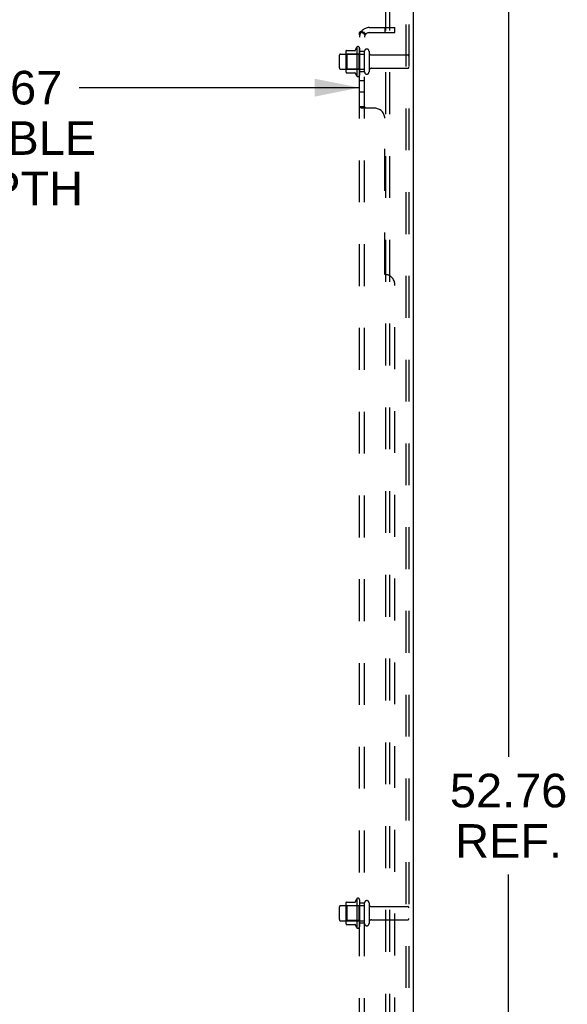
# Model space of a CAD drawing. Header units: inches. Extents: x 0 to 189, y 0 to 122.
# Tile 224 of 226: x 109 to 123, y 57 to 81. Entities that reach past the tile are written whole.
import ezdxf

# ---------------------------------------------------------------- set-up
doc = ezdxf.new("R2010")
doc.units = ezdxf.units.IN
doc.header["$LTSCALE"] = 10.388889
doc.header["$MEASUREMENT"] = 0
doc.linetypes.add('HIDDEN', pattern=[0.2, 0.1, -0.1])
doc.layers.get('0').update_dxf_attribs({"linetype": 'CONTINUOUS'})
for name, color, linetype in [('DEFAULT_2', 8, 'HIDDEN'), ('DIMENSIONS', 7, 'CONTINUOUS'), ('SUBPANEL', 7, 'CONTINUOUS')]:
    doc.layers.add(name, color=color, linetype=linetype)
doc.styles.get("Standard").update_dxf_attribs({"font": 'arial.ttf'})
doc.dimstyles.new('DIMSTYLE_1', dxfattribs={"dimtxt": 0.833333, "dimasz": 1.111111, "dimexe": 0.09, "dimexo": 0.07, "dimgap": 0.0375, "dimtad": 0, "dimtih": 1, "dimtoh": 1, "dimzin": 4, "dimdsep": 46, "dimtxsty": 'Standard', "dimblk": '_FILLED', "dimblk1": '_FILLED', "dimblk2": '_FILLED', "dimcen": 0.09, "dimadec": 3, "dimazin": 1, "dimtfac": 1, "dimtdec": 3, "dimtofl": 0, "dimtmove": 0, "dimatfit": 3, "dimldrblk": '_FILLED', "dimfxl": 0, "dimtolj": 1, "dimtzin": 4, "dimarcsym": 0})

# ---------------------------------------------------------------- blocks, each defined once
blk = doc.blocks.new('_FILLED')
at = {"color": 0, "linetype": 'ByBlock'}
blk.add_solid([(0, 0), (-1, 0.2), (-1, -0.2)], dxfattribs=at)
blk = doc.blocks.new('*D7')
at = {"layer": 'DIMENSIONS', "color": 2, "linetype": 'Continuous'}
for p, q in [((119.541, 87.885), (122.274, 87.885)), ((121.274, 87.885), (121.274, 62.997)), ((121.274, 35.121), (121.274, 60.08)), ((119.567, 35.121), (122.274, 35.121))]:
    blk.add_line(p, q, dxfattribs=at)
at = {"layer": 'DIMENSIONS', "color": 2, "linetype": 'Continuous', "xscale": 1.1111111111, "yscale": 1.1111111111, "zscale": 1.1111111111}
for p, rotation in [((121.274, 87.885), 90), ((121.274, 35.121), 270)]:
    blk.add_blockref('_FILLED', p, dxfattribs=dict(at, rotation=rotation))
at = {"layer": 'DIMENSIONS', "color": 2, "linetype": 'Continuous', "insert": (121.274, 62.58), "char_height": 0.8333, "width": 2.91202, "attachment_point": 2, "line_spacing_factor": 0.9}
blk.add_mtext('52.76\\PREF.', dxfattribs=at)
blk = doc.blocks.new('*D10')
at = {"layer": 'DIMENSIONS', "color": 2, "linetype": 'Continuous'}
for p, q in [((99.909, 79.023), (99.909, 80.599)), ((117.575, 79.023), (117.575, 80.599)), ((99.909, 79.599), (106.869, 79.599)), ((117.575, 79.599), (110.615, 79.599))]:
    blk.add_line(p, q, dxfattribs=at)
at = {"layer": 'DIMENSIONS', "color": 2, "linetype": 'Continuous', "xscale": 1.1111111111, "yscale": 1.1111111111, "zscale": 1.1111111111, "rotation": 180}
blk.add_blockref('_FILLED', (99.909, 79.599), dxfattribs=at)
at = {"layer": 'DIMENSIONS', "color": 2, "linetype": 'Continuous', "xscale": 1.1111111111, "yscale": 1.1111111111, "zscale": 1.1111111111}
blk.add_blockref('_FILLED', (117.575, 79.599), dxfattribs=at)
at = {"layer": 'DIMENSIONS', "color": 2, "linetype": 'Continuous', "insert": (108.742, 80.016), "char_height": 0.8333, "width": 4.58488, "attachment_point": 2, "line_spacing_factor": 0.9}
blk.add_mtext('17.67\\PUSABLE\\PDEPTH', dxfattribs=at)

msp = doc.modelspace()

# ---------------------------------------------------------------- linework, layer by layer
at = {"color": 3, "linetype": 'Continuous'}
msp.add_line((118.904, 87.801), (118.904, 35.225), dxfattribs=at)
at = {"layer": 'DEFAULT_2', "color": 8, "linetype": 'HIDDEN'}
for p, q in [((118.225, 35.308), (118.225, 87.426)), ((118.329, 35.308), (118.329, 87.426)), ((118.727, 87.396), (118.727, 35.338)), ((118.8, 87.396), (118.8, 35.338)), ((117.505, 80.601), (117.505, 79.89)), ((117.075, 80.088), (117.075, 80.403)), ((117.105, 80.433), (117.7, 80.433)), ((117.239, 80.501), (117.239, 79.99)), ((117.259, 80.429), (117.239, 80.449)), ((117.25, 80.523), (117.477, 80.523)), ((117.259, 80.429), (117.259, 80.062)), ((117.555, 80.429), (117.259, 80.429)), ((117.555, 80.429), (117.575, 80.449)), ((117.555, 80.429), (117.555, 80.062)), ((117.575, 80.58), (117.575, 79.911)), ((117.7, 79.988), (117.7, 80.503)), ((117.81, 80.503), (117.81, 79.988)), ((117.873, 80.411), (118.77, 80.411)), ((117.105, 80.058), (117.7, 80.058)), ((117.259, 80.062), (117.239, 80.042)), ((117.25, 79.968), (117.477, 79.968)), ((117.555, 80.062), (117.259, 80.062)), ((117.555, 80.062), (117.575, 80.042)), ((117.873, 80.081), (118.77, 80.081)), ((117.239, 59.376), (117.239, 58.865)), ((117.25, 59.398), (117.477, 59.398)), ((117.505, 59.476), (117.505, 58.765)), ((117.575, 59.455), (117.575, 58.786)), ((117.7, 58.863), (117.7, 59.378)), ((117.81, 59.378), (117.81, 58.863)), ((117.075, 58.963), (117.075, 59.278)), ((117.105, 59.308), (117.7, 59.308)), ((117.259, 59.304), (117.239, 59.324)), ((117.555, 59.304), (117.259, 59.304)), ((117.259, 59.304), (117.259, 58.937)), ((117.555, 59.304), (117.575, 59.324)), ((117.555, 59.304), (117.555, 58.937)), ((117.873, 59.286), (118.77, 59.286)), ((117.105, 58.933), (117.7, 58.933)), ((117.259, 58.937), (117.239, 58.917)), ((117.555, 58.937), (117.259, 58.937)), ((117.555, 58.937), (117.575, 58.917)), ((117.873, 58.956), (118.77, 58.956)), ((117.25, 58.843), (117.477, 58.843))]:
    msp.add_line(p, q, dxfattribs=at)
for centre, radius, start, end in [((118.105, 80.246), 0.698, 149.3369, 156.0321), ((117.537, 80.58), 0.0384, 0, 145.5503), ((117.105, 80.403), 0.03, 90, 180), ((117.38, 80.501), 0.141, 174.7919, 180), ((117.25, 80.513), 0.01, 90, 174.8062), ((117.459, 80.533), 0.01, 270, 336.0321), ((117.755, 80.503), 0.055, 0, 180), ((117.873, 80.473), 0.0625, 180, 270), ((118.77, 80.381), 0.03, 0, 90), ((117.105, 80.088), 0.03, 180, 270), ((117.38, 79.99), 0.141, 180, 185.2081), ((117.25, 79.978), 0.01, 185.1938, 270), ((117.459, 79.958), 0.01, 23.9679, 90), ((118.105, 80.246), 0.698, 203.9679, 210.6631), ((117.537, 79.911), 0.0384, 214.4497, 360), ((117.755, 79.988), 0.055, 180, 360), ((117.873, 80.018), 0.0625, 90, 180), ((118.77, 80.111), 0.03, 270, 360), ((117.38, 59.376), 0.141, 174.7919, 180), ((117.25, 59.388), 0.01, 90, 174.8062), ((117.459, 59.408), 0.01, 270, 336.0321), ((118.105, 59.121), 0.698, 149.3369, 156.0321), ((117.537, 59.455), 0.0384, 0, 145.5503), ((117.755, 59.378), 0.055, 0, 180), ((117.105, 59.278), 0.03, 90, 180), ((117.873, 59.348), 0.0625, 180, 270), ((118.77, 59.256), 0.03, 0, 90), ((117.105, 58.963), 0.03, 180, 270), ((117.38, 58.865), 0.141, 180, 185.2081), ((117.873, 58.893), 0.0625, 90, 180), ((118.77, 58.986), 0.03, 270, 360), ((117.25, 58.853), 0.01, 185.1938, 270), ((117.459, 58.833), 0.01, 23.9679, 90), ((118.105, 59.121), 0.698, 203.9679, 210.6631), ((117.537, 58.786), 0.0384, 214.4497, 360), ((117.755, 58.863), 0.055, 180, 360)]:
    msp.add_arc(centre, radius, start, end, dxfattribs=at)
at = {"layer": 'SUBPANEL', "color": 8, "linetype": 'HIDDEN'}
for p, q in [((117.575, 37.277), (117.575, 80.964)), ((117.7, 80.964), (117.575, 80.964)), ((117.629, 81.003), (117.726, 80.923)), ((117.7, 37.277), (117.7, 80.964)), ((117.701, 80.944), (117.7, 80.945)), ((117.812, 81.089), (118.45, 81.089)), ((117.812, 80.964), (118.45, 80.964)), ((118.2, 81.089), (118.2, 80.964)), ((118.45, 80.964), (118.45, 81.089)), ((117.7, 80.496), (117.575, 80.496)), ((117.7, 79.996), (117.575, 79.996)), ((117.7, 79.767), (117.575, 79.767)), ((117.7, 79.486), (117.575, 79.486)), ((117.7, 79.125), (117.575, 79.125)), ((117.625, 79.092), (117.622, 79.094)), ((117.627, 79.091), (117.625, 79.092)), ((117.629, 79.089), (117.627, 79.091)), ((117.95, 79.089), (117.629, 79.089)), ((118.2, 74.964), (118.2, 78.839)), ((118.45, 43.527), (118.45, 74.714)), ((117.7, 59.371), (117.575, 59.371)), ((117.7, 58.871), (117.575, 58.871))]:
    msp.add_line(p, q, dxfattribs=at)
for points in [[(117.598, 80.984), (117.594, 80.983), (117.591, 80.981), (117.588, 80.98), (117.585, 80.978), (117.583, 80.976), (117.58, 80.975), (117.578, 80.973), (117.577, 80.971), (117.576, 80.969), (117.576, 80.967), (117.575, 80.966), (117.575, 80.964)], [(117.629, 81.003), (117.627, 81.001), (117.625, 80.999), (117.622, 80.997), (117.619, 80.995), (117.616, 80.993), (117.612, 80.991), (117.609, 80.989), (117.605, 80.988), (117.598, 80.984)], [(117.644, 80.964), (117.643, 80.964), (117.643, 80.964), (117.642, 80.964), (117.642, 80.964), (117.641, 80.964), (117.641, 80.964), (117.641, 80.964), (117.641, 80.964), (117.64, 80.964)], [(117.64, 80.964), (117.64, 80.964), (117.64, 80.964), (117.64, 80.964), (117.641, 80.964), (117.641, 80.964), (117.641, 80.964), (117.642, 80.964), (117.642, 80.964), (117.642, 80.964), (117.643, 80.964), (117.644, 80.964), (117.644, 80.964), (117.645, 80.964), (117.645, 80.964), (117.646, 80.964), (117.646, 80.963), (117.647, 80.963), (117.648, 80.963), (117.648, 80.963), (117.649, 80.963), (117.65, 80.963), (117.651, 80.963), (117.651, 80.962), (117.652, 80.962), (117.653, 80.962), (117.654, 80.962), (117.654, 80.962), (117.655, 80.961), (117.656, 80.961), (117.657, 80.961), (117.658, 80.961), (117.658, 80.961), (117.659, 80.96), (117.66, 80.96), (117.661, 80.96), (117.662, 80.96), (117.662, 80.959), (117.663, 80.959), (117.664, 80.959), (117.665, 80.959), (117.666, 80.958), (117.667, 80.958), (117.668, 80.958), (117.669, 80.957), (117.669, 80.957), (117.67, 80.957), (117.671, 80.957), (117.672, 80.956), (117.673, 80.956), (117.674, 80.956), (117.675, 80.955), (117.676, 80.955), (117.677, 80.954), (117.678, 80.954), (117.679, 80.954), (117.68, 80.953), (117.681, 80.953), (117.682, 80.952), (117.683, 80.952), (117.684, 80.952), (117.685, 80.951), (117.686, 80.951), (117.687, 80.95), (117.688, 80.95), (117.689, 80.949), (117.69, 80.949), (117.69, 80.949), (117.691, 80.948), (117.692, 80.948), (117.693, 80.948), (117.694, 80.947), (117.694, 80.947), (117.695, 80.946), (117.696, 80.946), (117.697, 80.946), (117.697, 80.945), (117.698, 80.945), (117.699, 80.945), (117.699, 80.944), (117.7, 80.944), (117.7, 80.944), (117.701, 80.943), (117.702, 80.943), (117.702, 80.943), (117.703, 80.942), (117.703, 80.942), (117.703, 80.942), (117.704, 80.942), (117.704, 80.941), (117.704, 80.941)], [(117.715, 80.94), (117.713, 80.942), (117.711, 80.944), (117.709, 80.947), (117.708, 80.949), (117.706, 80.951), (117.704, 80.953), (117.703, 80.955), (117.702, 80.957), (117.701, 80.959), (117.701, 80.961), (117.7, 80.963), (117.7, 80.964)], [(117.704, 80.941), (117.704, 80.941), (117.704, 80.941), (117.704, 80.941), (117.704, 80.941), (117.704, 80.942), (117.703, 80.942), (117.703, 80.942), (117.703, 80.942), (117.702, 80.943), (117.702, 80.943), (117.702, 80.943), (117.701, 80.944), (117.701, 80.944)], [(117.726, 80.923), (117.726, 80.924), (117.726, 80.925), (117.726, 80.925), (117.726, 80.926), (117.726, 80.927), (117.725, 80.928), (117.724, 80.929), (117.723, 80.931), (117.722, 80.932), (117.721, 80.934), (117.72, 80.935), (117.718, 80.937), (117.715, 80.94)], [(117.577, 79.118), (117.576, 79.12), (117.576, 79.122), (117.575, 79.123), (117.575, 79.125)], [(117.583, 79.113), (117.58, 79.115), (117.578, 79.117), (117.577, 79.118), (117.576, 79.12), (117.576, 79.122), (117.575, 79.123), (117.575, 79.125)], [(117.585, 79.111), (117.583, 79.113), (117.58, 79.115), (117.578, 79.117)], [(117.594, 79.106), (117.591, 79.108), (117.588, 79.109), (117.585, 79.111)], [(117.609, 79.1), (117.601, 79.103), (117.598, 79.105), (117.594, 79.106)], [(117.622, 79.094), (117.619, 79.096), (117.616, 79.097), (117.612, 79.099), (117.609, 79.1)], [(117.725, 79.098), (117.724, 79.1), (117.723, 79.101), (117.722, 79.103), (117.721, 79.104), (117.72, 79.105), (117.718, 79.106), (117.716, 79.108), (117.715, 79.109), (117.713, 79.11), (117.711, 79.111), (117.709, 79.113), (117.708, 79.114), (117.706, 79.115), (117.704, 79.117), (117.703, 79.118), (117.702, 79.119), (117.701, 79.121), (117.701, 79.122), (117.7, 79.123), (117.7, 79.125)], [(117.706, 79.115), (117.704, 79.117), (117.703, 79.118), (117.702, 79.119), (117.701, 79.121), (117.701, 79.122), (117.7, 79.123), (117.7, 79.125)], [(117.726, 79.089), (117.726, 79.091), (117.726, 79.092), (117.726, 79.094), (117.726, 79.095), (117.726, 79.097), (117.725, 79.098), (117.724, 79.1), (117.723, 79.101), (117.722, 79.103), (117.721, 79.104), (117.72, 79.105), (117.718, 79.106)], [(117.726, 79.091), (117.726, 79.092), (117.726, 79.094), (117.726, 79.095), (117.726, 79.097)]]:
    msp.add_lwpolyline(points, dxfattribs=at)
for centre, radius, start, end in [((117.812, 80.852), 0.237, 90, 180), ((117.812, 80.852), 0.112, 90, 180), ((117.95, 78.839), 0.25, 0, 90), ((118.2, 74.714), 0.25, 0, 90)]:
    msp.add_arc(centre, radius, start, end, dxfattribs=at)

# ---------------------------------------------------------------- dimensions: what is measured, and where the dimension line sits
at = {"layer": 'DIMENSIONS', "color": 2, "linetype": 'Continuous'}
dim = msp.add_linear_dim(base=(121.274, 87.885), p1=(119.497, 35.121), p2=(119.471, 87.885), angle=90, text='<>\\PREF.', dimstyle='DIMSTYLE_1', dxfattribs=at)
dim.commit()
dim.dimension.update_dxf_attribs({"geometry": '*D7', "text_midpoint": (121.274, 61.539), "dimtype": 160})
dim = msp.add_linear_dim(base=(117.575, 79.599), p1=(99.909, 80.669), p2=(117.575, 80.669), text='<>\\PUSABLE\\PDEPTH', dimstyle='DIMSTYLE_1', dxfattribs=at)
dim.commit()
dim.dimension.update_dxf_attribs({"geometry": '*D10', "text_midpoint": (108.742, 78.349), "dimtype": 160})

doc.saveas('drawing.dxf')
